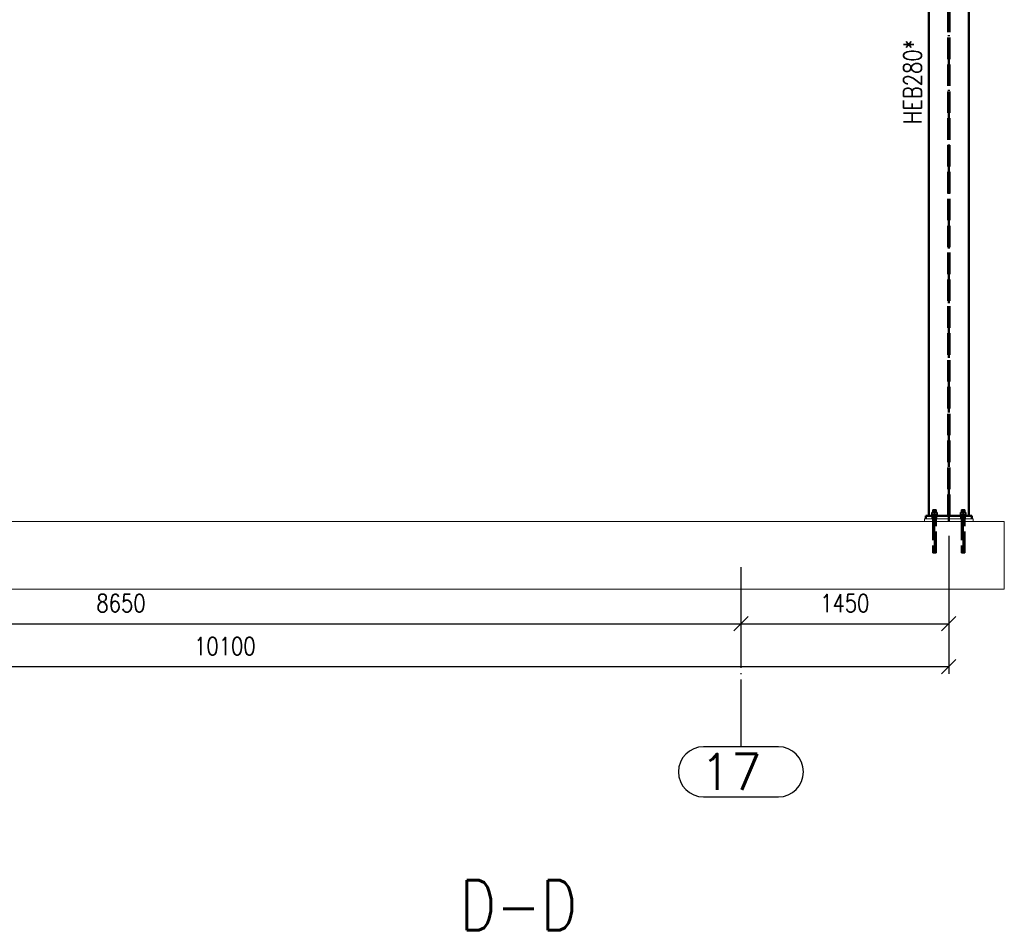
# Paper-space layout 'Layout1' of a CAD drawing. Extents: x -2 to 1033, y -36 to 596.
# Tile 16 of 63: x 354 to 491, y 294 to 421. Entities that reach past the tile are written whole.
import ezdxf

# ---------------------------------------------------------------- set-up
doc = ezdxf.new("R2010")
doc.units = 0
for name, pattern in [('ACAD_ISO02W100', [15, 12, -3]), ('ACAD_ISO04W100', [30.5, 24, -3, 0.5, -3]), ('HP_01_CER_B', [8, 5, -1, 1, -1])]:
    doc.linetypes.add(name, pattern=pattern)
doc.layers.get('0').update_dxf_attribs({"linetype": 'CONTINUOUS'})
doc.layers.get('DEFPOINTS').update_dxf_attribs({"color": 132, "linetype": 'CONTINUOUS'})
for name, color, linetype, lineweight in [('SS_BETON-DESKY', 9, 'CONTINUOUS', 13), ('SS_BETON-PODLITI', 9, 'CONTINUOUS', 13), ('SS_KOTVY', 2, 'CONTINUOUS', 35), ('SS_KOTY', 3, 'CONTINUOUS', 25), ('SS_OSY_025', 7, 'HP_01_CER_B', 25), ('SS_POPIS_PROFILU', 13, 'CONTINUOUS', 25), ('SS_SLOUPY', 143, 'CONTINUOUS', 50)]:
    doc.layers.add(name, color=color, linetype=linetype, lineweight=lineweight)
doc.styles.add('ROMANS', font='romans.shx', dxfattribs={"width": 0.8})
doc.styles.add('romans.shx', font='romans.shx', dxfattribs={"height": 5})
doc.dimstyles.new('A-1_(2.5)_50AS', dxfattribs={"dimtxt": 2.5, "dimasz": 2, "dimexe": 1, "dimexo": 2, "dimgap": 0, "dimtad": 0, "dimdec": 1, "dimlfac": 50, "dimrnd": 1, "dimtxsty": 'ROMANS', "dimblk1": 'OBLIQUE', "dimblk2": 'OBLIQUE', "dimsah": 1, "dimcen": 2, "dimclrd": 256, "dimclre": 256, "dimclrt": 256, "dimadec": 1, "dimazin": 2, "dimtfac": 0.714286, "dimtdec": 1, "dimtmove": 0, "dimatfit": 3, "dimldrblk": 'OPEN', "dimfxl": 1, "dimtvp": 1.142857, "dimtfill": 1, "dimtolj": 1, "dimlwd": -1, "dimlwe": -1, "dimarcsym": 0})

# ---------------------------------------------------------------- blocks, each defined once
blk = doc.blocks.new('_Oblique')
at = {"color": 0, "linetype": 'ByBlock', "lineweight": -2}
blk.add_line((-0.5, -0.5), (0.5, 0.5), dxfattribs=at)
blk = doc.blocks.new('*D24')
at = {"layer": 'DEFPOINTS', "color": 0, "transparency": 16777216}
for p in [(281.47, 351.13), (454.47, 346.77), (454.47, 336.88)]:
    blk.add_point(p, dxfattribs=at)
at = {"layer": 'SS_KOTY', "transparency": 16777216}
for p, q in [((281.47, 349.13), (281.47, 335.88)), ((454.47, 344.77), (454.47, 335.88)), ((281.47, 336.88), (454.47, 336.88))]:
    blk.add_line(p, q, dxfattribs=at)
at = {"layer": 'SS_KOTY', "transparency": 16777216, "xscale": 2, "yscale": 2, "zscale": 2, "rotation": 180}
blk.add_blockref('_Oblique', (281.47, 336.88), dxfattribs=at)
at = {"layer": 'SS_KOTY', "transparency": 16777216, "xscale": 2, "yscale": 2, "zscale": 2}
blk.add_blockref('_Oblique', (454.47, 336.88), dxfattribs=at)
at = {"layer": 'SS_KOTY', "transparency": 16777216, "insert": (367.97, 339.74), "char_height": 2.5, "attachment_point": 5, "style": 'ROMANS', "bg_fill": 3, "box_fill_scale": 1.1, "bg_fill_color": 256, "bg_fill_true_color": 13158600, "bg_fill_transparency": 0}
blk.add_mtext('\\A1;8650', dxfattribs=at)
blk = doc.blocks.new('_OPEN')
at = {"color": 0, "linetype": 'ByBlock'}
for p, q in [((-1, 0.167), (0, 0)), ((0, 0), (-1, -0.167)), ((0, 0), (-1, 0))]:
    blk.add_line(p, q, dxfattribs=at)
blk = doc.blocks.new('*D25')
at = {"layer": 'DEFPOINTS', "color": 0, "transparency": 16777216}
for p in [(483.47, 351.13, -39337.2), (454.47, 346.77), (483.47, 336.88)]:
    blk.add_point(p, dxfattribs=at)
at = {"layer": 'SS_KOTY', "transparency": 16777216}
for p, q in [((483.47, 349.13), (483.47, 335.88)), ((454.47, 344.77), (454.47, 335.88)), ((454.47, 336.88), (483.47, 336.88))]:
    blk.add_line(p, q, dxfattribs=at)
at = {"layer": 'SS_KOTY', "transparency": 16777216, "xscale": 2, "yscale": 2, "zscale": 2, "rotation": 180}
blk.add_blockref('_Oblique', (454.47, 336.88), dxfattribs=at)
at = {"layer": 'SS_KOTY', "transparency": 16777216, "xscale": 2, "yscale": 2, "zscale": 2}
blk.add_blockref('_Oblique', (483.47, 336.88), dxfattribs=at)
at = {"layer": 'SS_KOTY', "transparency": 16777216, "insert": (468.97, 339.74), "char_height": 2.5, "attachment_point": 5, "style": 'ROMANS', "bg_fill": 3, "box_fill_scale": 1.1, "bg_fill_color": 256, "bg_fill_true_color": 13158600, "bg_fill_transparency": 0}
blk.add_mtext('\\A1;1450', dxfattribs=at)
blk = doc.blocks.new('*D26')
at = {"layer": 'DEFPOINTS', "color": 0, "transparency": 16777216}
for p in [(281.47, 351.13, -39358.2), (483.47, 351.13, -39337.2), (281.47, 330.88)]:
    blk.add_point(p, dxfattribs=at)
at = {"layer": 'SS_KOTY', "transparency": 16777216}
for p, q in [((281.47, 349.13), (281.47, 329.88)), ((483.47, 349.13), (483.47, 329.88)), ((483.47, 330.88), (281.47, 330.88))]:
    blk.add_line(p, q, dxfattribs=at)
at = {"layer": 'SS_KOTY', "transparency": 16777216, "xscale": 2, "yscale": 2, "zscale": 2, "rotation": 180}
blk.add_blockref('_Oblique', (281.47, 330.88), dxfattribs=at)
at = {"layer": 'SS_KOTY', "transparency": 16777216, "xscale": 2, "yscale": 2, "zscale": 2}
blk.add_blockref('_Oblique', (483.47, 330.88), dxfattribs=at)
at = {"layer": 'SS_KOTY', "transparency": 16777216, "insert": (382.47, 333.74), "char_height": 2.5, "attachment_point": 5, "style": 'ROMANS', "bg_fill": 3, "box_fill_scale": 1.1, "bg_fill_color": 256, "bg_fill_true_color": 13158600, "bg_fill_transparency": 0}
blk.add_mtext('\\A1;10100', dxfattribs=at)

psp = doc.layouts.get("Layout1")

# ---------------------------------------------------------------- linework, layer by layer
at = {"layer": 'SS_BETON-DESKY', "ltscale": 0.25}
psp.add_line((491.2145, 341.7071), (491.2145, 351.1262), dxfattribs=at)
at = {"layer": 'SS_BETON-PODLITI', "ltscale": 0.25}
psp.add_line((486.8668, 351.1262), (486.8668, 351.5262), dxfattribs=at)
at = {"layer": 'SS_KOTVY', "color": 7, "linetype": 'ACAD_ISO04W100', "ltscale": 0.25}
for p, q in [((481.9068, 352.1262), (481.0268, 352.1262)), ((481.4668, 352.1262), (481.4668, 352.1262)), ((485.9068, 352.1262), (485.0268, 352.1262)), ((485.4668, 352.7662), (485.4668, 346.7662)), ((485.4668, 352.1262), (485.4668, 352.1262)), ((485.7068, 351.3262), (485.2268, 351.3262)), ((485.4668, 351.3262), (485.4668, 351.3262))]:
    psp.add_line(p, q, dxfattribs=at)
at = {"layer": 'SS_KOTVY', "color": 3, "linetype": 'ACAD_ISO02W100', "ltscale": 0.25}
for p, q in [((481.0268, 352.0062), (481.0352, 352.0062)), ((481.0268, 352.0062), (481.0268, 351.9262)), ((481.0352, 352.0062), (481.0603, 352.0062)), ((481.0603, 352.0062), (481.1009, 352.0062)), ((481.1009, 352.0062), (481.1557, 352.0062)), ((481.4668, 352.3862), (481.1065, 352.3862)), ((481.1065, 352.3862), (481.1065, 352.0062)), ((481.1557, 352.0062), (481.2223, 352.0062)), ((481.2223, 352.0062), (481.2984, 352.0062)), ((481.2451, 352.7662), (481.2268, 352.7662)), ((481.2268, 352.7662), (481.2268, 352.3862)), ((481.2971, 352.7662), (481.2451, 352.7662)), ((481.3749, 352.7662), (481.2971, 352.7662)), ((481.2984, 352.0062), (481.381, 352.0062)), ((481.4668, 352.7662), (481.3749, 352.7662)), ((481.381, 352.0062), (481.4668, 352.0062)), ((481.5586, 352.7662), (481.4668, 352.7662)), ((481.8271, 352.3862), (481.4668, 352.3862)), ((481.4668, 352.3862), (481.4668, 352.0062)), ((481.4668, 352.0062), (481.5526, 352.0062)), ((481.5526, 352.0062), (481.6352, 352.0062)), ((481.6365, 352.7662), (481.5586, 352.7662)), ((481.6352, 352.0062), (481.7112, 352.0062)), ((481.6885, 352.7662), (481.6365, 352.7662)), ((481.7068, 352.7662), (481.6885, 352.7662)), ((481.7068, 352.3862), (481.7068, 352.7662)), ((481.7112, 352.0062), (481.7779, 352.0062)), ((481.7779, 352.0062), (481.8326, 352.0062)), ((481.8271, 352.0062), (481.8271, 352.3862)), ((481.8326, 352.0062), (481.8733, 352.0062)), ((481.8733, 352.0062), (481.8983, 352.0062)), ((481.8983, 352.0062), (481.9068, 352.0062)), ((481.9068, 351.9262), (481.9068, 352.0062)), ((485.0268, 352.0062), (485.0352, 352.0062)), ((485.0268, 352.0062), (485.0268, 351.9262)), ((485.0352, 352.0062), (485.0603, 352.0062)), ((485.0603, 352.0062), (485.1009, 352.0062)), ((485.1009, 352.0062), (485.1557, 352.0062)), ((485.4668, 352.3862), (485.1065, 352.3862)), ((485.1065, 352.3862), (485.1065, 352.0062)), ((485.1557, 352.0062), (485.2223, 352.0062)), ((485.2223, 352.0062), (485.2984, 352.0062)), ((485.2451, 352.7662), (485.2268, 352.7662)), ((485.2268, 352.7662), (485.2268, 352.3862)), ((485.2268, 351.9262), (485.2268, 351.5262)), ((485.2971, 352.7662), (485.2451, 352.7662)), ((485.3749, 352.7662), (485.2971, 352.7662)), ((485.2984, 352.0062), (485.381, 352.0062)), ((485.4668, 352.7662), (485.3749, 352.7662)), ((485.381, 352.0062), (485.4668, 352.0062)), ((485.5586, 352.7662), (485.4668, 352.7662)), ((485.8271, 352.3862), (485.4668, 352.3862)), ((485.4668, 352.3862), (485.4668, 352.0062)), ((485.4668, 352.0062), (485.5526, 352.0062)), ((485.5526, 352.0062), (485.6352, 352.0062)), ((485.6365, 352.7662), (485.5586, 352.7662)), ((485.6352, 352.0062), (485.7112, 352.0062)), ((485.6885, 352.7662), (485.6365, 352.7662)), ((485.7068, 352.7662), (485.6885, 352.7662)), ((485.7068, 352.3862), (485.7068, 352.7662)), ((485.7068, 351.5262), (485.7068, 351.9262)), ((485.7112, 352.0062), (485.7779, 352.0062)), ((485.7779, 352.0062), (485.8326, 352.0062)), ((485.8271, 352.0062), (485.8271, 352.3862)), ((485.8326, 352.0062), (485.8733, 352.0062)), ((485.8733, 352.0062), (485.8983, 352.0062)), ((485.8983, 352.0062), (485.9068, 352.0062)), ((485.9068, 351.9262), (485.9068, 352.0062)), ((485.2268, 351.5262), (485.2268, 346.7662)), ((485.7068, 346.7662), (485.7068, 351.5262)), ((485.2268, 346.7662), (485.2314, 346.7662)), ((485.2314, 346.7662), (485.2451, 346.7662)), ((485.2451, 346.7662), (485.2672, 346.7662)), ((485.2672, 346.7662), (485.2971, 346.7662)), ((485.2971, 346.7662), (485.3335, 346.7662)), ((485.3335, 346.7662), (485.3749, 346.7662)), ((485.3749, 346.7662), (485.42, 346.7662)), ((485.42, 346.7662), (485.4668, 346.7662)), ((485.4668, 346.7662), (485.5136, 346.7662)), ((485.5136, 346.7662), (485.5586, 346.7662)), ((485.5586, 346.7662), (485.6001, 346.7662)), ((485.6001, 346.7662), (485.6365, 346.7662)), ((485.6365, 346.7662), (485.6663, 346.7662)), ((485.6663, 346.7662), (485.6885, 346.7662)), ((485.6885, 346.7662), (485.7022, 346.7662)), ((485.7022, 346.7662), (485.7068, 346.7662))]:
    psp.add_line(p, q, dxfattribs=at)
at = {"layer": 'SS_OSY_025', "linetype": 'ACAD_ISO04W100', "ltscale": 0.25}
psp.add_line((454.4668, 324.7081), (454.4668, 319.7081), dxfattribs=at)
at = {"layer": 'SS_OSY_025', "linetype": 'Continuous', "ltscale": 0.25}
for p, q in [((459.693, 319.7081), (449.2406, 319.7081)), ((449.2406, 312.7081), (459.693, 312.7081))]:
    psp.add_line(p, q, dxfattribs=at)
for centre, start, end in [((449.2406, 316.2081), 90, 270), ((459.693, 316.2081), 270, 90)]:
    psp.add_arc(centre, 3.5, start, end, dxfattribs=at)
at = {"layer": 'SS_SLOUPY', "color": 1, "linetype": 'Continuous', "ltscale": 0.25}
for p, q in [((480.6668, 475.1262), (480.6668, 351.9262)), ((486.2668, 351.9262), (486.2668, 475.1262)), ((480.2668, 351.9262), (486.6668, 351.9262)), ((486.6668, 351.5262), (486.6668, 351.9262))]:
    psp.add_line(p, q, dxfattribs=at)
at = {"layer": 'SS_SLOUPY', "color": 3, "linetype": 'ACAD_ISO02W100', "ltscale": 0.25}
for p, q in [((483.3618, 351.9262), (483.3618, 475.1262)), ((483.5718, 351.9262), (483.5718, 475.1262)), ((485.2068, 351.9262), (485.2068, 351.5262)), ((485.7268, 351.5262), (485.7268, 351.9262))]:
    psp.add_line(p, q, dxfattribs=at)

# ---------------------------------------------------------------- texts
at = {"layer": 'SS_OSY_025', "color": 7, "style": 'romans.shx'}
psp.add_text('17', height=5, dxfattribs=at).set_placement((448.8017, 313.7081))
at = {"layer": 'SS_POPIS_PROFILU', "color": 2, "style": 'romans.shx', "width": 0.8}
psp.add_text('HEB280*', height=2.5, rotation=90, dxfattribs=at).set_placement((479.6668, 406.5777))
at = {"layer": 'SS_POPIS_PROFILU', "color": 6, "style": 'romans.shx', "width": 0.8}
psp.add_text('D-D', height=7, dxfattribs=at).set_placement((415.2761, 294.0906))

# ---------------------------------------------------------------- dimensions: what is measured, and where the dimension line sits
at = {"layer": 'SS_KOTY'}
dim = psp.add_linear_dim(base=(454.4668, 336.8779), p1=(281.4668, 351.1262), p2=(454.4668, 346.7662), dimstyle='A-1_(2.5)_50AS', dxfattribs=at)
dim.commit()
dim.dimension.update_dxf_attribs({"geometry": '*D24', "text_midpoint": (367.9668, 339.7351)})

# ---------------------------------------------------------------- next in the draw order: dimensions: what is measured, and where the dimension line sits
dim = psp.add_linear_dim(base=(483.4668, 336.8779), p1=(454.4668, 346.7662), p2=(483.4668, 351.1262, -39337.2), dimstyle='A-1_(2.5)_50AS', override={"dimtmove": 1}, dxfattribs=at)
dim.commit()
dim.dimension.update_dxf_attribs({"geometry": '*D25', "text_midpoint": (468.9668, 339.7351)})

# ---------------------------------------------------------------- next in the draw order: dimensions: what is measured, and where the dimension line sits
dim = psp.add_linear_dim(base=(281.4668, 330.8779), p1=(483.4668, 351.1262, -39337.2), p2=(281.4668, 351.1262, -39358.2), dimstyle='A-1_(2.5)_50AS', override={"dimtmove": 1}, dxfattribs=at)
dim.commit()
dim.dimension.update_dxf_attribs({"geometry": '*D26', "text_midpoint": (382.4668, 333.7351)})

# ---------------------------------------------------------------- next in the draw order: linework, layer by layer
at = {"layer": 'SS_BETON-DESKY', "ltscale": 0.25}
for p, q in [((491.2145, 351.1262), (269.0299, 351.1262)), ((269.0299, 341.7071), (491.2145, 341.7071))]:
    psp.add_line(p, q, dxfattribs=at)
at = {"layer": 'SS_BETON-PODLITI', "ltscale": 0.25}
for p, q in [((486.8668, 351.5262), (480.0668, 351.5262)), ((480.0668, 351.5262), (480.0668, 351.1262))]:
    psp.add_line(p, q, dxfattribs=at)
at = {"layer": 'SS_KOTVY', "color": 3, "linetype": 'ACAD_ISO02W100', "ltscale": 0.25}
for p, q in [((481.2268, 351.9262), (481.2268, 351.5262)), ((481.7068, 351.5262), (481.7068, 351.9262)), ((481.2268, 351.5262), (481.2268, 346.7662)), ((481.7068, 346.7662), (481.7068, 351.5262)), ((481.2268, 346.7662), (481.2314, 346.7662)), ((481.2314, 346.7662), (481.2451, 346.7662)), ((481.2451, 346.7662), (481.2672, 346.7662)), ((481.2672, 346.7662), (481.2971, 346.7662)), ((481.2971, 346.7662), (481.3335, 346.7662)), ((481.3335, 346.7662), (481.3749, 346.7662)), ((481.3749, 346.7662), (481.42, 346.7662)), ((481.42, 346.7662), (481.4668, 346.7662)), ((481.4668, 346.7662), (481.5136, 346.7662)), ((481.5136, 346.7662), (481.5586, 346.7662)), ((481.5586, 346.7662), (481.6001, 346.7662)), ((481.6001, 346.7662), (481.6365, 346.7662)), ((481.6365, 346.7662), (481.6663, 346.7662)), ((481.6663, 346.7662), (481.6885, 346.7662)), ((481.6885, 346.7662), (481.7022, 346.7662)), ((481.7022, 346.7662), (481.7068, 346.7662))]:
    psp.add_line(p, q, dxfattribs=at)
at = {"layer": 'SS_KOTVY', "color": 7, "linetype": 'ACAD_ISO04W100', "ltscale": 0.25}
for p, q in [((481.4668, 352.7662), (481.4668, 346.7662)), ((481.7068, 351.3262), (481.2268, 351.3262)), ((481.4668, 351.3262), (481.4668, 351.3262))]:
    psp.add_line(p, q, dxfattribs=at)
at = {"layer": 'SS_OSY_025', "linetype": 'ACAD_ISO04W100', "ltscale": 0.25}
for p, q in [((454.4668, 351.1262), (454.4668, 351.1262)), ((454.4668, 341.7071), (454.4668, 336.7071)), ((454.4668, 336.7071), (454.4668, 324.7081))]:
    psp.add_line(p, q, dxfattribs=at)
at = {"layer": 'SS_SLOUPY', "color": 7, "linetype": 'ACAD_ISO04W100', "ltscale": 0.25}
psp.add_line((483.4668, 351.1262), (483.4668, 475.1262), dxfattribs=at)
at = {"layer": 'SS_SLOUPY', "color": 1, "linetype": 'Continuous', "ltscale": 0.25}
psp.add_line((480.2668, 351.9262), (480.2668, 351.5262), dxfattribs=at)
at = {"layer": 'SS_SLOUPY', "color": 3, "linetype": 'ACAD_ISO02W100', "ltscale": 0.25}
for p, q in [((481.2068, 351.9262), (481.2068, 351.5262)), ((481.7268, 351.5262), (481.7268, 351.9262))]:
    psp.add_line(p, q, dxfattribs=at)

doc.saveas('drawing.dxf')
